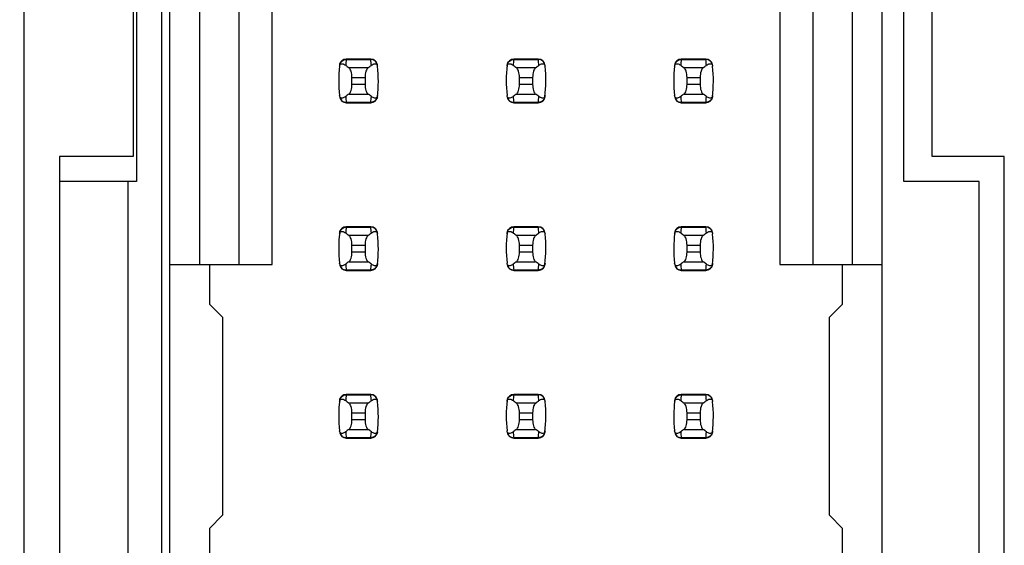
# Model space of a CAD drawing. Header units: inches. Extents: x 0 to 34, y 0 to 22.
# Tile 8 of 43: x 6.366 to 7.541, y 8.936 to 9.563. Entities that reach past the tile are written whole.
import ezdxf

# ---------------------------------------------------------------- set-up
doc = ezdxf.new("R2010")
doc.units = ezdxf.units.IN
doc.header["$LTSCALE"] = 1.87
doc.header["$MEASUREMENT"] = 0
doc.layers.get('0').update_dxf_attribs({"linetype": 'CONTINUOUS'})
doc.layers.add('DIMENSIONS', color=7, linetype='CONTINUOUS')
doc.styles.get("Standard").update_dxf_attribs({"font": 'txt', "width": 0.8})
doc.dimstyles.new('DIMSTYLE_2', dxfattribs={"dimtxt": 0.125, "dimasz": 0.18, "dimexe": 0.125, "dimexo": 0.0625, "dimgap": 0.03125, "dimtad": 0, "dimtih": 1, "dimtoh": 1, "dimlfac": 0.5, "dimzin": 4, "dimdsep": 46, "dimtxsty": 'STANDARD', "dimblk": '_FILLED', "dimblk1": '_FILLED', "dimblk2": '_FILLED', "dimcen": 0.09, "dimadec": 0, "dimazin": 0, "dimtp": 0.001, "dimtm": 0.001, "dimtfac": 1, "dimtofl": 0, "dimtmove": 0, "dimatfit": 3, "dimldrblk": '_FILLED', "dimfxl": 1, "dimtolj": 1, "dimtzin": 4, "dimarcsym": 0})

# ---------------------------------------------------------------- blocks, each defined once
blk = doc.blocks.new('*D11')
at = {"layer": 'DIMENSIONS', "color": 2, "linetype": 'CONTINUOUS'}
blk.add_line((6.4427, 14.4658), (5.6637, 14.4658), dxfattribs=at)
at = {"layer": 'DIMENSIONS', "color": 2, "linetype": 'CONTINUOUS', "insert": (5.6012, 14.5283), "char_height": 0.125, "width": 1.225, "attachment_point": 3, "line_spacing_factor": 0.9}
blk.add_mtext('4.15{\\Ftxt.shx;\\W1.000000;\\H0.125000; }[105.4]', dxfattribs=at)
blk = doc.blocks.new('_FILLED')
at = {"color": 0, "linetype": 'BYBLOCK'}
blk.add_solid([(0, 0), (-1, 0.1736), (-1, -0.1736)], dxfattribs=at)

msp = doc.modelspace()

# ---------------------------------------------------------------- linework, layer by layer
at = {"color": 7, "linetype": 'CONTINUOUS'}
for p, q in [((6.3712, 5.9858), (6.3712, 15.9938)), ((6.5352, 14.4658), (6.5352, 7.5118)), ((6.545, 7.5449), (6.545, 14.4347)), ((7.3954, 7.5449), (7.3954, 14.4347)), ((6.5805, 10.1087), (6.5805, 9.2709)), ((6.6277, 9.2709), (6.6277, 10.1087)), ((6.6671, 9.2709), (6.6671, 10.1087)), ((7.2734, 10.1087), (7.2734, 9.2709)), ((7.3128, 10.1087), (7.3128, 9.2709)), ((7.36, 9.2709), (7.36, 10.1087)), ((6.5052, 10.0098), (6.5052, 9.3698)), ((7.4212, 9.3698), (7.4212, 10.0098)), ((6.5012, 9.9798), (6.5012, 9.3998)), ((7.4552, 9.3998), (7.4552, 9.9798)), ((6.7849, 9.5158), (6.7556, 9.5158)), ((6.7556, 9.5158), (6.7556, 9.5154)), ((6.7556, 9.5154), (6.7849, 9.5154)), ((6.7849, 9.5154), (6.7849, 9.5158)), ((6.9849, 9.5158), (6.9556, 9.5158)), ((6.9556, 9.5158), (6.9556, 9.5154)), ((6.9556, 9.5154), (6.9849, 9.5154)), ((6.9849, 9.5154), (6.9849, 9.5158)), ((7.1849, 9.5158), (7.1556, 9.5158)), ((7.1556, 9.5158), (7.1556, 9.5154)), ((7.1556, 9.5154), (7.1849, 9.5154)), ((7.1849, 9.5154), (7.1849, 9.5158)), ((6.7816, 9.5055), (6.7589, 9.5055)), ((6.9816, 9.5055), (6.9589, 9.5055)), ((7.1816, 9.5055), (7.1589, 9.5055)), ((6.7624, 9.494), (6.7781, 9.494)), ((6.7624, 9.4855), (6.7624, 9.494)), ((6.7781, 9.494), (6.7781, 9.4855)), ((6.9624, 9.494), (6.9781, 9.494)), ((6.9624, 9.4855), (6.9624, 9.494)), ((6.9781, 9.494), (6.9781, 9.4855)), ((7.1624, 9.494), (7.1781, 9.494)), ((7.1624, 9.4855), (7.1624, 9.494)), ((7.1781, 9.494), (7.1781, 9.4855)), ((6.7781, 9.4855), (6.7624, 9.4855)), ((6.9781, 9.4855), (6.9624, 9.4855)), ((7.1781, 9.4855), (7.1624, 9.4855)), ((6.7849, 9.4642), (6.7556, 9.4642)), ((6.7556, 9.4642), (6.7556, 9.4638)), ((6.7556, 9.4638), (6.7849, 9.4638)), ((6.7589, 9.4741), (6.7816, 9.4741)), ((6.7849, 9.4638), (6.7849, 9.4642)), ((6.9849, 9.4642), (6.9556, 9.4642)), ((6.9556, 9.4642), (6.9556, 9.4638)), ((6.9556, 9.4638), (6.9849, 9.4638)), ((6.9589, 9.4741), (6.9816, 9.4741)), ((6.9849, 9.4638), (6.9849, 9.4642)), ((7.1849, 9.4642), (7.1556, 9.4642)), ((7.1556, 9.4642), (7.1556, 9.4638)), ((7.1556, 9.4638), (7.1849, 9.4638)), ((7.1589, 9.4741), (7.1816, 9.4741)), ((7.1849, 9.4638), (7.1849, 9.4642)), ((6.5012, 9.3998), (6.4132, 9.3998)), ((6.4132, 9.3998), (6.4132, 8.7798)), ((7.5412, 9.3998), (7.4552, 9.3998)), ((7.5412, 8.7798), (7.5412, 9.3998)), ((6.5052, 9.3698), (6.4132, 9.3698)), ((6.4952, 8.8098), (6.4952, 9.3698)), ((7.5112, 9.3698), (7.4212, 9.3698)), ((7.5112, 8.8098), (7.5112, 9.3698)), ((6.7849, 9.3158), (6.7556, 9.3158)), ((6.7556, 9.3158), (6.7556, 9.3154)), ((6.7556, 9.3154), (6.7849, 9.3154)), ((6.7849, 9.3154), (6.7849, 9.3158)), ((6.9849, 9.3158), (6.9556, 9.3158)), ((6.9556, 9.3158), (6.9556, 9.3154)), ((6.9556, 9.3154), (6.9849, 9.3154)), ((6.9849, 9.3154), (6.9849, 9.3158)), ((7.1849, 9.3158), (7.1556, 9.3158)), ((7.1556, 9.3158), (7.1556, 9.3154)), ((7.1556, 9.3154), (7.1849, 9.3154)), ((7.1849, 9.3154), (7.1849, 9.3158)), ((6.7816, 9.3055), (6.7589, 9.3055)), ((6.9816, 9.3055), (6.9589, 9.3055)), ((7.1816, 9.3055), (7.1589, 9.3055)), ((6.7624, 9.294), (6.7781, 9.294)), ((6.7624, 9.2855), (6.7624, 9.294)), ((6.7781, 9.294), (6.7781, 9.2855)), ((6.9624, 9.294), (6.9781, 9.294)), ((6.9624, 9.2855), (6.9624, 9.294)), ((6.9781, 9.294), (6.9781, 9.2855)), ((7.1624, 9.294), (7.1781, 9.294)), ((7.1624, 9.2855), (7.1624, 9.294)), ((7.1781, 9.294), (7.1781, 9.2855)), ((6.7781, 9.2855), (6.7624, 9.2855)), ((6.9781, 9.2855), (6.9624, 9.2855)), ((7.1781, 9.2855), (7.1624, 9.2855)), ((6.545, 9.2709), (6.6671, 9.2709)), ((6.5923, 9.2709), (6.5923, 9.2236)), ((6.7849, 9.2642), (6.7556, 9.2642)), ((6.7556, 9.2642), (6.7556, 9.2638)), ((6.7556, 9.2638), (6.7849, 9.2638)), ((6.7589, 9.2741), (6.7816, 9.2741)), ((6.7849, 9.2638), (6.7849, 9.2642)), ((6.9849, 9.2642), (6.9556, 9.2642)), ((6.9556, 9.2642), (6.9556, 9.2638)), ((6.9556, 9.2638), (6.9849, 9.2638)), ((6.9589, 9.2741), (6.9816, 9.2741)), ((6.9849, 9.2638), (6.9849, 9.2642)), ((7.1849, 9.2642), (7.1556, 9.2642)), ((7.1556, 9.2642), (7.1556, 9.2638)), ((7.1556, 9.2638), (7.1849, 9.2638)), ((7.1589, 9.2741), (7.1816, 9.2741)), ((7.1849, 9.2638), (7.1849, 9.2642)), ((7.2734, 9.2709), (7.3954, 9.2709)), ((7.3482, 9.2236), (7.3482, 9.2709)), ((6.608, 9.2079), (6.5923, 9.2236)), ((7.3482, 9.2236), (7.3324, 9.2079)), ((6.608, 9.2079), (6.608, 8.9717)), ((7.3324, 8.9717), (7.3324, 9.2079)), ((6.7849, 9.1158), (6.7556, 9.1158)), ((6.7556, 9.1158), (6.7556, 9.1154)), ((6.7556, 9.1154), (6.7849, 9.1154)), ((6.7849, 9.1154), (6.7849, 9.1158)), ((6.9849, 9.1158), (6.9556, 9.1158)), ((6.9556, 9.1158), (6.9556, 9.1154)), ((6.9556, 9.1154), (6.9849, 9.1154)), ((6.9849, 9.1154), (6.9849, 9.1158)), ((7.1849, 9.1158), (7.1556, 9.1158)), ((7.1556, 9.1158), (7.1556, 9.1154)), ((7.1556, 9.1154), (7.1849, 9.1154)), ((7.1849, 9.1154), (7.1849, 9.1158)), ((6.7816, 9.1055), (6.7589, 9.1055)), ((6.9816, 9.1055), (6.9589, 9.1055)), ((7.1816, 9.1055), (7.1589, 9.1055)), ((6.7624, 9.094), (6.7781, 9.094)), ((6.7624, 9.0855), (6.7624, 9.094)), ((6.7781, 9.094), (6.7781, 9.0855)), ((6.9624, 9.094), (6.9781, 9.094)), ((6.9624, 9.0855), (6.9624, 9.094)), ((6.9781, 9.094), (6.9781, 9.0855)), ((7.1624, 9.094), (7.1781, 9.094)), ((7.1624, 9.0855), (7.1624, 9.094)), ((7.1781, 9.094), (7.1781, 9.0855)), ((6.7781, 9.0855), (6.7624, 9.0855)), ((6.9781, 9.0855), (6.9624, 9.0855)), ((7.1781, 9.0855), (7.1624, 9.0855)), ((6.7849, 9.0642), (6.7556, 9.0642)), ((6.7556, 9.0642), (6.7556, 9.0638)), ((6.7556, 9.0638), (6.7849, 9.0638)), ((6.7589, 9.0741), (6.7816, 9.0741)), ((6.7849, 9.0638), (6.7849, 9.0642)), ((6.9849, 9.0642), (6.9556, 9.0642)), ((6.9556, 9.0642), (6.9556, 9.0638)), ((6.9556, 9.0638), (6.9849, 9.0638)), ((6.9589, 9.0741), (6.9816, 9.0741)), ((6.9849, 9.0638), (6.9849, 9.0642)), ((7.1849, 9.0642), (7.1556, 9.0642)), ((7.1556, 9.0642), (7.1556, 9.0638)), ((7.1556, 9.0638), (7.1849, 9.0638)), ((7.1589, 9.0741), (7.1816, 9.0741)), ((7.1849, 9.0638), (7.1849, 9.0642)), ((6.5923, 8.9559), (6.608, 8.9717)), ((7.3324, 8.9717), (7.3482, 8.9559)), ((6.5923, 8.9559), (6.5923, 8.9087)), ((7.3482, 8.9087), (7.3482, 8.9559))]:
    msp.add_line(p, q, dxfattribs=at)
for centre, radius, start, end in [((6.7556, 9.5079), 0.00787, 90, 173.0471), ((6.9041, 9.4974), 0.1496, 173.0991, 175.7944), ((6.7849, 9.5079), 0.00787, 6.9529, 90), ((6.6364, 9.4974), 0.1496, 4.2056, 6.9009), ((6.9556, 9.5079), 0.00787, 90, 173.0471), ((7.1041, 9.4974), 0.1496, 173.0991, 175.7944), ((6.9849, 9.5079), 0.00787, 6.9529, 90), ((6.8364, 9.4974), 0.1496, 4.2056, 6.9009), ((7.1556, 9.5079), 0.00787, 90, 173.0471), ((7.3041, 9.4974), 0.1496, 173.0991, 175.7944), ((7.1849, 9.5079), 0.00787, 6.9529, 90), ((7.0364, 9.4974), 0.1496, 4.2056, 6.9009), ((6.9041, 9.4898), 0.1575, 173.6288, 186.3712), ((6.6364, 9.4898), 0.1575, 353.0989, 6.3712), ((7.1041, 9.4898), 0.1575, 173.0989, 186.3712), ((6.8364, 9.4898), 0.1575, 353.0989, 6.3712), ((7.3041, 9.4898), 0.1575, 173.6288, 186.3712), ((7.0364, 9.4898), 0.1575, 353.0989, 6.3712), ((6.7556, 9.4717), 0.00787, 186.9529, 270), ((6.9041, 9.4822), 0.1496, 184.2056, 186.9009), ((6.6364, 9.4822), 0.1496, 353.0991, 355.7944), ((6.7849, 9.4717), 0.00787, 270, 353.0471), ((6.9556, 9.4717), 0.00787, 186.9529, 270), ((7.1041, 9.4822), 0.1496, 184.2056, 186.9009), ((6.8364, 9.4822), 0.1496, 353.0991, 355.7944), ((6.9849, 9.4717), 0.00787, 270, 353.0471), ((7.1556, 9.4717), 0.00787, 186.9529, 270), ((7.3041, 9.4822), 0.1496, 184.2056, 186.9009), ((7.0364, 9.4822), 0.1496, 353.0991, 355.7944), ((7.1849, 9.4717), 0.00787, 270, 353.0471), ((6.7556, 9.3079), 0.00787, 90, 173.0471), ((6.9041, 9.2974), 0.1496, 173.0991, 175.7944), ((6.7849, 9.3079), 0.00787, 6.9529, 90), ((6.6364, 9.2974), 0.1496, 4.2056, 6.9009), ((6.9556, 9.3079), 0.00787, 90, 173.0471), ((7.1041, 9.2974), 0.1496, 173.0991, 175.7944), ((6.9849, 9.3079), 0.00787, 6.9529, 90), ((6.8364, 9.2974), 0.1496, 4.2056, 6.9009), ((7.1556, 9.3079), 0.00787, 90, 173.0471), ((7.3041, 9.2974), 0.1496, 173.0991, 175.7944), ((7.1849, 9.3079), 0.00787, 6.9529, 90), ((7.0364, 9.2974), 0.1496, 4.2056, 6.9009), ((6.9041, 9.2898), 0.1575, 173.0989, 186.3712), ((6.6364, 9.2898), 0.1575, 353.0989, 6.3712), ((7.1041, 9.2898), 0.1575, 173.0989, 186.3712), ((6.8364, 9.2898), 0.1575, 353.0989, 6.3712), ((7.3041, 9.2898), 0.1575, 173.0989, 186.3712), ((7.0364, 9.2898), 0.1575, 353.0989, 6.3712), ((6.7556, 9.2717), 0.00787, 186.9529, 270), ((6.9041, 9.2822), 0.1496, 184.2056, 186.9009), ((6.6364, 9.2822), 0.1496, 353.0991, 355.7944), ((6.7849, 9.2717), 0.00787, 270, 353.0471), ((6.9556, 9.2717), 0.00787, 186.9529, 270), ((7.1041, 9.2822), 0.1496, 184.2056, 186.9009), ((6.8364, 9.2822), 0.1496, 353.0991, 355.7944), ((6.9849, 9.2717), 0.00787, 270, 353.0471), ((7.1556, 9.2717), 0.00787, 186.9529, 270), ((7.3041, 9.2822), 0.1496, 184.2056, 186.9009), ((7.0364, 9.2822), 0.1496, 353.0991, 355.7944), ((7.1849, 9.2717), 0.00787, 270, 353.0471), ((6.7556, 9.1079), 0.00787, 90, 173.0471), ((6.9041, 9.0974), 0.1496, 173.0991, 175.7944), ((6.7849, 9.1079), 0.00787, 6.9529, 90), ((6.6364, 9.0974), 0.1496, 4.2056, 6.9009), ((6.9556, 9.1079), 0.00787, 90, 173.0471), ((7.1041, 9.0974), 0.1496, 173.0991, 175.7944), ((6.9849, 9.1079), 0.00787, 6.9529, 90), ((6.8364, 9.0974), 0.1496, 4.2056, 6.9009), ((7.1556, 9.1079), 0.00787, 90, 173.0471), ((7.3041, 9.0974), 0.1496, 173.0991, 175.7944), ((7.1849, 9.1079), 0.00787, 6.9529, 90), ((7.0364, 9.0974), 0.1496, 4.2056, 6.9009), ((6.9041, 9.0898), 0.1575, 173.0989, 186.3712), ((6.6364, 9.0898), 0.1575, 353.0989, 6.3712), ((7.1041, 9.0898), 0.1575, 173.0989, 186.3712), ((6.8364, 9.0898), 0.1575, 353.0989, 6.3712), ((7.3041, 9.0898), 0.1575, 173.0989, 186.3712), ((7.0364, 9.0898), 0.1575, 353.0989, 6.3712), ((6.7556, 9.0717), 0.00787, 186.9529, 270), ((6.9041, 9.0822), 0.1496, 184.2056, 186.9009), ((6.6364, 9.0822), 0.1496, 353.0991, 355.7944), ((6.7849, 9.0717), 0.00787, 270, 353.0471), ((6.9556, 9.0717), 0.00787, 186.9529, 270), ((7.1041, 9.0822), 0.1496, 184.2056, 186.9009), ((6.8364, 9.0822), 0.1496, 353.0991, 355.7944), ((6.9849, 9.0717), 0.00787, 270, 353.0471), ((7.1556, 9.0717), 0.00787, 186.9529, 270), ((7.3041, 9.0822), 0.1496, 184.2056, 186.9009), ((7.0364, 9.0822), 0.1496, 353.0991, 355.7944), ((7.1849, 9.0717), 0.00787, 270, 353.0471)]:
    msp.add_arc(centre, radius, start, end, dxfattribs=at)
for centre, start_param, end_param in [((7.1264, 9.5433), -2.804032, -2.774684), ((6.4141, 9.5433), -0.366909, -0.33756), ((7.3264, 9.5433), -2.804032, -2.774684), ((6.6141, 9.5433), -0.366909, -0.33756), ((7.5264, 9.5433), -2.804032, -2.774684), ((6.8141, 9.5433), -0.366909, -0.33756), ((7.1264, 9.4363), 2.774684, 2.804032), ((6.4141, 9.4363), 0.33756, 0.366909), ((7.3264, 9.4363), 2.774684, 2.804032), ((6.6141, 9.4363), 0.33756, 0.366909), ((7.5264, 9.4363), 2.774684, 2.804032), ((6.8141, 9.4363), 0.33756, 0.366909), ((7.1264, 9.3433), -2.804032, -2.774684), ((6.4141, 9.3433), -0.366909, -0.33756), ((7.3264, 9.3433), -2.804032, -2.774684), ((6.6141, 9.3433), -0.366909, -0.33756), ((7.5264, 9.3433), -2.804032, -2.774684), ((6.8141, 9.3433), -0.366909, -0.33756), ((7.1264, 9.2363), 2.774684, 2.804032), ((6.4141, 9.2363), 0.33756, 0.366909), ((7.3264, 9.2363), 2.774684, 2.804032), ((6.6141, 9.2363), 0.33756, 0.366909), ((7.5264, 9.2363), 2.774684, 2.804032), ((6.8141, 9.2363), 0.33756, 0.366909), ((7.1264, 9.1433), -2.804032, -2.774684), ((6.4141, 9.1433), -0.366909, -0.33756), ((7.3264, 9.1433), -2.804032, -2.774684), ((6.6141, 9.1433), -0.366909, -0.33756), ((7.5264, 9.1433), -2.804032, -2.774684), ((6.8141, 9.1433), -0.366909, -0.33756), ((7.1264, 9.0363), 2.774684, 2.804032), ((6.4141, 9.0363), 0.33756, 0.366909), ((7.3264, 9.0363), 2.774684, 2.804032), ((6.6141, 9.0363), 0.33756, 0.366909), ((7.5264, 9.0363), 2.774684, 2.804032), ((6.8141, 9.0363), 0.33756, 0.366909)]:
    msp.add_ellipse(centre, major_axis=(0.3937, 0), ratio=0.267949, start_param=start_param, end_param=end_param, dxfattribs=at)
for points, knots in [([(6.7476, 9.5073), (6.7477, 9.508), (6.7479, 9.5091), (6.7493, 9.5103), (6.7511, 9.5104), (6.753, 9.5096), (6.7543, 9.5088), (6.7549, 9.5084)], [0, 0, 0, 0, 0.221573, 0.342081, 0.537638, 0.75178, 1, 1, 1, 1]), ([(6.7478, 9.5087), (6.748, 9.5105), (6.7499, 9.5141), (6.7537, 9.5154), (6.7556, 9.5154)], [0, 0, 0, 0, 0.49418, 1, 1, 1, 1]), ([(6.7927, 9.5087), (6.7925, 9.5105), (6.7906, 9.5141), (6.7868, 9.5154), (6.7849, 9.5154)], [0, 0, 0, 0, 0.49418, 1, 1, 1, 1]), ([(6.7856, 9.5084), (6.7862, 9.5088), (6.7875, 9.5096), (6.7894, 9.5104), (6.7912, 9.5103), (6.7926, 9.5091), (6.7928, 9.508), (6.7929, 9.5073)], [0, 0, 0, 0, 0.248219, 0.462352, 0.657907, 0.778419, 1, 1, 1, 1]), ([(6.9476, 9.5073), (6.9477, 9.508), (6.9479, 9.5091), (6.9493, 9.5103), (6.9511, 9.5104), (6.953, 9.5096), (6.9543, 9.5088), (6.9549, 9.5084)], [0, 0, 0, 0, 0.221573, 0.342081, 0.537638, 0.75178, 1, 1, 1, 1]), ([(6.9478, 9.5087), (6.948, 9.5105), (6.9499, 9.5141), (6.9537, 9.5154), (6.9556, 9.5154)], [0, 0, 0, 0, 0.49418, 1, 1, 1, 1]), ([(6.9927, 9.5087), (6.9925, 9.5105), (6.9906, 9.5141), (6.9868, 9.5154), (6.9849, 9.5154)], [0, 0, 0, 0, 0.49418, 1, 1, 1, 1]), ([(6.9856, 9.5084), (6.9862, 9.5088), (6.9875, 9.5096), (6.9894, 9.5104), (6.9912, 9.5103), (6.9926, 9.5091), (6.9928, 9.508), (6.9929, 9.5073)], [0, 0, 0, 0, 0.248219, 0.462352, 0.657907, 0.778419, 1, 1, 1, 1]), ([(7.1476, 9.5073), (7.1477, 9.508), (7.1479, 9.5091), (7.1493, 9.5103), (7.1511, 9.5104), (7.153, 9.5096), (7.1543, 9.5088), (7.1549, 9.5084)], [0, 0, 0, 0, 0.221573, 0.342081, 0.537638, 0.75178, 1, 1, 1, 1]), ([(7.1478, 9.5087), (7.148, 9.5105), (7.1499, 9.5141), (7.1537, 9.5154), (7.1556, 9.5154)], [0, 0, 0, 0, 0.49418, 1, 1, 1, 1]), ([(7.1927, 9.5087), (7.1925, 9.5105), (7.1906, 9.5141), (7.1868, 9.5154), (7.1849, 9.5154)], [0, 0, 0, 0, 0.49418, 1, 1, 1, 1]), ([(7.1856, 9.5084), (7.1862, 9.5088), (7.1875, 9.5096), (7.1894, 9.5104), (7.1912, 9.5103), (7.1926, 9.5091), (7.1928, 9.508), (7.1929, 9.5073)], [0, 0, 0, 0, 0.248219, 0.462352, 0.657907, 0.778419, 1, 1, 1, 1]), ([(6.7624, 9.494), (6.7624, 9.4965), (6.762, 9.5), (6.7604, 9.5037), (6.7594, 9.5051), (6.7589, 9.5055)], [0, 0, 0, 0, 0.604658, 0.834309, 1, 1, 1, 1]), ([(6.7816, 9.5055), (6.781, 9.5051), (6.78, 9.5037), (6.7785, 9.5), (6.7781, 9.4965), (6.7781, 9.494)], [0, 0, 0, 0, 0.165672, 0.395352, 1, 1, 1, 1]), ([(6.9624, 9.494), (6.9624, 9.4965), (6.962, 9.5), (6.9604, 9.5037), (6.9594, 9.5051), (6.9589, 9.5055)], [0, 0, 0, 0, 0.604658, 0.834309, 1, 1, 1, 1]), ([(6.9816, 9.5055), (6.981, 9.5051), (6.98, 9.5037), (6.9785, 9.5), (6.9781, 9.4965), (6.9781, 9.494)], [0, 0, 0, 0, 0.165672, 0.395352, 1, 1, 1, 1]), ([(7.1624, 9.494), (7.1624, 9.4965), (7.162, 9.5), (7.1604, 9.5037), (7.1594, 9.5051), (7.1589, 9.5055)], [0, 0, 0, 0, 0.604658, 0.834309, 1, 1, 1, 1]), ([(7.1816, 9.5055), (7.181, 9.5051), (7.18, 9.5037), (7.1785, 9.5), (7.1781, 9.4965), (7.1781, 9.494)], [0, 0, 0, 0, 0.165672, 0.395352, 1, 1, 1, 1]), ([(6.7589, 9.4741), (6.7594, 9.4745), (6.7604, 9.4758), (6.762, 9.4796), (6.7624, 9.4831), (6.7624, 9.4855)], [0, 0, 0, 0, 0.165672, 0.395352, 1, 1, 1, 1]), ([(6.7781, 9.4855), (6.7781, 9.4831), (6.7785, 9.4796), (6.78, 9.4758), (6.781, 9.4745), (6.7816, 9.4741)], [0, 0, 0, 0, 0.604658, 0.834309, 1, 1, 1, 1]), ([(6.9589, 9.4741), (6.9594, 9.4745), (6.9604, 9.4758), (6.962, 9.4796), (6.9624, 9.4831), (6.9624, 9.4855)], [0, 0, 0, 0, 0.165672, 0.395352, 1, 1, 1, 1]), ([(6.9781, 9.4855), (6.9781, 9.4831), (6.9785, 9.4796), (6.98, 9.4758), (6.981, 9.4745), (6.9816, 9.4741)], [0, 0, 0, 0, 0.604658, 0.834309, 1, 1, 1, 1]), ([(7.1589, 9.4741), (7.1594, 9.4745), (7.1604, 9.4758), (7.162, 9.4796), (7.1624, 9.4831), (7.1624, 9.4855)], [0, 0, 0, 0, 0.165672, 0.395352, 1, 1, 1, 1]), ([(7.1781, 9.4855), (7.1781, 9.4831), (7.1785, 9.4796), (7.18, 9.4758), (7.181, 9.4745), (7.1816, 9.4741)], [0, 0, 0, 0, 0.604658, 0.834309, 1, 1, 1, 1]), ([(6.7549, 9.4712), (6.7543, 9.4707), (6.753, 9.4699), (6.7511, 9.4692), (6.7493, 9.4693), (6.7479, 9.4705), (6.7477, 9.4716), (6.7476, 9.4723)], [0, 0, 0, 0, 0.248219, 0.462352, 0.657906, 0.77842, 1, 1, 1, 1]), ([(6.7478, 9.4709), (6.748, 9.4691), (6.7499, 9.4655), (6.7537, 9.4642), (6.7556, 9.4642)], [0, 0, 0, 0, 0.49418, 1, 1, 1, 1]), ([(6.7927, 9.4709), (6.7925, 9.4691), (6.7906, 9.4655), (6.7868, 9.4642), (6.7849, 9.4642)], [0, 0, 0, 0, 0.49418, 1, 1, 1, 1]), ([(6.7929, 9.4723), (6.7928, 9.4716), (6.7926, 9.4705), (6.7912, 9.4693), (6.7894, 9.4692), (6.7875, 9.4699), (6.7862, 9.4707), (6.7856, 9.4712)], [0, 0, 0, 0, 0.221528, 0.34208, 0.53764, 0.751766, 1, 1, 1, 1]), ([(6.9549, 9.4712), (6.9543, 9.4707), (6.953, 9.4699), (6.9511, 9.4692), (6.9493, 9.4693), (6.9479, 9.4705), (6.9477, 9.4716), (6.9476, 9.4723)], [0, 0, 0, 0, 0.248219, 0.462352, 0.657906, 0.77842, 1, 1, 1, 1]), ([(6.9478, 9.4709), (6.948, 9.4691), (6.9499, 9.4655), (6.9537, 9.4642), (6.9556, 9.4642)], [0, 0, 0, 0, 0.49418, 1, 1, 1, 1]), ([(6.9927, 9.4709), (6.9925, 9.4691), (6.9906, 9.4655), (6.9868, 9.4642), (6.9849, 9.4642)], [0, 0, 0, 0, 0.49418, 1, 1, 1, 1]), ([(6.9929, 9.4723), (6.9928, 9.4716), (6.9926, 9.4705), (6.9912, 9.4693), (6.9894, 9.4692), (6.9875, 9.4699), (6.9862, 9.4707), (6.9856, 9.4712)], [0, 0, 0, 0, 0.221528, 0.34208, 0.53764, 0.751766, 1, 1, 1, 1]), ([(7.1549, 9.4712), (7.1543, 9.4707), (7.153, 9.4699), (7.1511, 9.4692), (7.1493, 9.4693), (7.1479, 9.4705), (7.1477, 9.4716), (7.1476, 9.4723)], [0, 0, 0, 0, 0.248219, 0.462352, 0.657906, 0.77842, 1, 1, 1, 1]), ([(7.1478, 9.4709), (7.148, 9.4691), (7.1499, 9.4655), (7.1537, 9.4642), (7.1556, 9.4642)], [0, 0, 0, 0, 0.49418, 1, 1, 1, 1]), ([(7.1927, 9.4709), (7.1925, 9.4691), (7.1906, 9.4655), (7.1868, 9.4642), (7.1849, 9.4642)], [0, 0, 0, 0, 0.49418, 1, 1, 1, 1]), ([(7.1929, 9.4723), (7.1928, 9.4716), (7.1926, 9.4705), (7.1912, 9.4693), (7.1894, 9.4692), (7.1875, 9.4699), (7.1862, 9.4707), (7.1856, 9.4712)], [0, 0, 0, 0, 0.221528, 0.34208, 0.53764, 0.751766, 1, 1, 1, 1]), ([(6.7476, 9.3073), (6.7477, 9.308), (6.7479, 9.3091), (6.7493, 9.3103), (6.7511, 9.3104), (6.753, 9.3096), (6.7543, 9.3088), (6.7549, 9.3084)], [0, 0, 0, 0, 0.221573, 0.342081, 0.537638, 0.75178, 1, 1, 1, 1]), ([(6.7478, 9.3087), (6.748, 9.3105), (6.7499, 9.3141), (6.7537, 9.3154), (6.7556, 9.3154)], [0, 0, 0, 0, 0.49418, 1, 1, 1, 1]), ([(6.7927, 9.3087), (6.7925, 9.3105), (6.7906, 9.3141), (6.7868, 9.3154), (6.7849, 9.3154)], [0, 0, 0, 0, 0.49418, 1, 1, 1, 1]), ([(6.7856, 9.3084), (6.7862, 9.3088), (6.7875, 9.3096), (6.7894, 9.3104), (6.7912, 9.3103), (6.7926, 9.3091), (6.7928, 9.308), (6.7929, 9.3073)], [0, 0, 0, 0, 0.248219, 0.462352, 0.657907, 0.778419, 1, 1, 1, 1]), ([(6.9476, 9.3073), (6.9477, 9.308), (6.9479, 9.3091), (6.9493, 9.3103), (6.9511, 9.3104), (6.953, 9.3096), (6.9543, 9.3088), (6.9549, 9.3084)], [0, 0, 0, 0, 0.221573, 0.342081, 0.537638, 0.75178, 1, 1, 1, 1]), ([(6.9478, 9.3087), (6.948, 9.3105), (6.9499, 9.3141), (6.9537, 9.3154), (6.9556, 9.3154)], [0, 0, 0, 0, 0.49418, 1, 1, 1, 1]), ([(6.9927, 9.3087), (6.9925, 9.3105), (6.9906, 9.3141), (6.9868, 9.3154), (6.9849, 9.3154)], [0, 0, 0, 0, 0.49418, 1, 1, 1, 1]), ([(6.9856, 9.3084), (6.9862, 9.3088), (6.9875, 9.3096), (6.9894, 9.3104), (6.9912, 9.3103), (6.9926, 9.3091), (6.9928, 9.308), (6.9929, 9.3073)], [0, 0, 0, 0, 0.248219, 0.462352, 0.657907, 0.778419, 1, 1, 1, 1]), ([(7.1476, 9.3073), (7.1477, 9.308), (7.1479, 9.3091), (7.1493, 9.3103), (7.1511, 9.3104), (7.153, 9.3096), (7.1543, 9.3088), (7.1549, 9.3084)], [0, 0, 0, 0, 0.221573, 0.342081, 0.537638, 0.75178, 1, 1, 1, 1]), ([(7.1478, 9.3087), (7.148, 9.3105), (7.1499, 9.3141), (7.1537, 9.3154), (7.1556, 9.3154)], [0, 0, 0, 0, 0.49418, 1, 1, 1, 1]), ([(7.1927, 9.3087), (7.1925, 9.3105), (7.1906, 9.3141), (7.1868, 9.3154), (7.1849, 9.3154)], [0, 0, 0, 0, 0.49418, 1, 1, 1, 1]), ([(7.1856, 9.3084), (7.1862, 9.3088), (7.1875, 9.3096), (7.1894, 9.3104), (7.1912, 9.3103), (7.1926, 9.3091), (7.1928, 9.308), (7.1929, 9.3073)], [0, 0, 0, 0, 0.248219, 0.462352, 0.657907, 0.778419, 1, 1, 1, 1]), ([(6.7624, 9.294), (6.7624, 9.2965), (6.762, 9.3), (6.7604, 9.3037), (6.7594, 9.3051), (6.7589, 9.3055)], [0, 0, 0, 0, 0.604658, 0.834309, 1, 1, 1, 1]), ([(6.7816, 9.3055), (6.781, 9.3051), (6.78, 9.3037), (6.7785, 9.3), (6.7781, 9.2965), (6.7781, 9.294)], [0, 0, 0, 0, 0.165672, 0.395352, 1, 1, 1, 1]), ([(6.9624, 9.294), (6.9624, 9.2965), (6.962, 9.3), (6.9604, 9.3037), (6.9594, 9.3051), (6.9589, 9.3055)], [0, 0, 0, 0, 0.604658, 0.834309, 1, 1, 1, 1]), ([(6.9816, 9.3055), (6.981, 9.3051), (6.98, 9.3037), (6.9785, 9.3), (6.9781, 9.2965), (6.9781, 9.294)], [0, 0, 0, 0, 0.165672, 0.395352, 1, 1, 1, 1]), ([(7.1624, 9.294), (7.1624, 9.2965), (7.162, 9.3), (7.1604, 9.3037), (7.1594, 9.3051), (7.1589, 9.3055)], [0, 0, 0, 0, 0.604658, 0.834309, 1, 1, 1, 1]), ([(7.1816, 9.3055), (7.181, 9.3051), (7.18, 9.3037), (7.1785, 9.3), (7.1781, 9.2965), (7.1781, 9.294)], [0, 0, 0, 0, 0.165672, 0.395352, 1, 1, 1, 1]), ([(6.7589, 9.2741), (6.7594, 9.2745), (6.7604, 9.2758), (6.762, 9.2796), (6.7624, 9.2831), (6.7624, 9.2855)], [0, 0, 0, 0, 0.165672, 0.395352, 1, 1, 1, 1]), ([(6.7781, 9.2855), (6.7781, 9.2831), (6.7785, 9.2796), (6.78, 9.2758), (6.781, 9.2745), (6.7816, 9.2741)], [0, 0, 0, 0, 0.604658, 0.834309, 1, 1, 1, 1]), ([(6.9589, 9.2741), (6.9594, 9.2745), (6.9604, 9.2758), (6.962, 9.2796), (6.9624, 9.2831), (6.9624, 9.2855)], [0, 0, 0, 0, 0.165672, 0.395352, 1, 1, 1, 1]), ([(6.9781, 9.2855), (6.9781, 9.2831), (6.9785, 9.2796), (6.98, 9.2758), (6.981, 9.2745), (6.9816, 9.2741)], [0, 0, 0, 0, 0.604658, 0.834309, 1, 1, 1, 1]), ([(7.1589, 9.2741), (7.1594, 9.2745), (7.1604, 9.2758), (7.162, 9.2796), (7.1624, 9.2831), (7.1624, 9.2855)], [0, 0, 0, 0, 0.165672, 0.395352, 1, 1, 1, 1]), ([(7.1781, 9.2855), (7.1781, 9.2831), (7.1785, 9.2796), (7.18, 9.2758), (7.181, 9.2745), (7.1816, 9.2741)], [0, 0, 0, 0, 0.604658, 0.834309, 1, 1, 1, 1]), ([(6.7549, 9.2712), (6.7543, 9.2707), (6.753, 9.2699), (6.7511, 9.2692), (6.7493, 9.2693), (6.7479, 9.2705), (6.7477, 9.2716), (6.7476, 9.2723)], [0, 0, 0, 0, 0.248219, 0.462352, 0.657906, 0.77842, 1, 1, 1, 1]), ([(6.7478, 9.2709), (6.748, 9.2691), (6.7499, 9.2655), (6.7537, 9.2642), (6.7556, 9.2642)], [0, 0, 0, 0, 0.49418, 1, 1, 1, 1]), ([(6.7927, 9.2709), (6.7925, 9.2691), (6.7906, 9.2655), (6.7868, 9.2642), (6.7849, 9.2642)], [0, 0, 0, 0, 0.49418, 1, 1, 1, 1]), ([(6.7929, 9.2723), (6.7928, 9.2716), (6.7926, 9.2705), (6.7912, 9.2693), (6.7894, 9.2692), (6.7875, 9.2699), (6.7862, 9.2707), (6.7856, 9.2712)], [0, 0, 0, 0, 0.221528, 0.34208, 0.53764, 0.751766, 1, 1, 1, 1]), ([(6.9549, 9.2712), (6.9543, 9.2707), (6.953, 9.2699), (6.9511, 9.2692), (6.9493, 9.2693), (6.9479, 9.2705), (6.9477, 9.2716), (6.9476, 9.2723)], [0, 0, 0, 0, 0.248219, 0.462352, 0.657906, 0.77842, 1, 1, 1, 1]), ([(6.9478, 9.2709), (6.948, 9.2691), (6.9499, 9.2655), (6.9537, 9.2642), (6.9556, 9.2642)], [0, 0, 0, 0, 0.49418, 1, 1, 1, 1]), ([(6.9927, 9.2709), (6.9925, 9.2691), (6.9906, 9.2655), (6.9868, 9.2642), (6.9849, 9.2642)], [0, 0, 0, 0, 0.49418, 1, 1, 1, 1]), ([(6.9929, 9.2723), (6.9928, 9.2716), (6.9926, 9.2705), (6.9912, 9.2693), (6.9894, 9.2692), (6.9875, 9.2699), (6.9862, 9.2707), (6.9856, 9.2712)], [0, 0, 0, 0, 0.221528, 0.34208, 0.53764, 0.751766, 1, 1, 1, 1]), ([(7.1549, 9.2712), (7.1543, 9.2707), (7.153, 9.2699), (7.1511, 9.2692), (7.1493, 9.2693), (7.1479, 9.2705), (7.1477, 9.2716), (7.1476, 9.2723)], [0, 0, 0, 0, 0.248219, 0.462352, 0.657906, 0.77842, 1, 1, 1, 1]), ([(7.1478, 9.2709), (7.148, 9.2691), (7.1499, 9.2655), (7.1537, 9.2642), (7.1556, 9.2642)], [0, 0, 0, 0, 0.49418, 1, 1, 1, 1]), ([(7.1927, 9.2709), (7.1925, 9.2691), (7.1906, 9.2655), (7.1868, 9.2642), (7.1849, 9.2642)], [0, 0, 0, 0, 0.49418, 1, 1, 1, 1]), ([(7.1929, 9.2723), (7.1928, 9.2716), (7.1926, 9.2705), (7.1912, 9.2693), (7.1894, 9.2692), (7.1875, 9.2699), (7.1862, 9.2707), (7.1856, 9.2712)], [0, 0, 0, 0, 0.221528, 0.34208, 0.53764, 0.751766, 1, 1, 1, 1]), ([(6.7476, 9.1073), (6.7477, 9.108), (6.7479, 9.1091), (6.7493, 9.1103), (6.7511, 9.1104), (6.753, 9.1096), (6.7543, 9.1088), (6.7549, 9.1084)], [0, 0, 0, 0, 0.221573, 0.342081, 0.537638, 0.75178, 1, 1, 1, 1]), ([(6.7478, 9.1087), (6.748, 9.1105), (6.7499, 9.1141), (6.7537, 9.1154), (6.7556, 9.1154)], [0, 0, 0, 0, 0.49418, 1, 1, 1, 1]), ([(6.7927, 9.1087), (6.7925, 9.1105), (6.7906, 9.1141), (6.7868, 9.1154), (6.7849, 9.1154)], [0, 0, 0, 0, 0.49418, 1, 1, 1, 1]), ([(6.7856, 9.1084), (6.7862, 9.1088), (6.7875, 9.1096), (6.7894, 9.1104), (6.7912, 9.1103), (6.7926, 9.1091), (6.7928, 9.108), (6.7929, 9.1073)], [0, 0, 0, 0, 0.248219, 0.462352, 0.657907, 0.778419, 1, 1, 1, 1]), ([(6.9476, 9.1073), (6.9477, 9.108), (6.9479, 9.1091), (6.9493, 9.1103), (6.9511, 9.1104), (6.953, 9.1096), (6.9543, 9.1088), (6.9549, 9.1084)], [0, 0, 0, 0, 0.221573, 0.342081, 0.537638, 0.75178, 1, 1, 1, 1]), ([(6.9478, 9.1087), (6.948, 9.1105), (6.9499, 9.1141), (6.9537, 9.1154), (6.9556, 9.1154)], [0, 0, 0, 0, 0.49418, 1, 1, 1, 1]), ([(6.9927, 9.1087), (6.9925, 9.1105), (6.9906, 9.1141), (6.9868, 9.1154), (6.9849, 9.1154)], [0, 0, 0, 0, 0.49418, 1, 1, 1, 1]), ([(6.9856, 9.1084), (6.9862, 9.1088), (6.9875, 9.1096), (6.9894, 9.1104), (6.9912, 9.1103), (6.9926, 9.1091), (6.9928, 9.108), (6.9929, 9.1073)], [0, 0, 0, 0, 0.248219, 0.462352, 0.657907, 0.778419, 1, 1, 1, 1]), ([(7.1476, 9.1073), (7.1477, 9.108), (7.1479, 9.1091), (7.1493, 9.1103), (7.1511, 9.1104), (7.153, 9.1096), (7.1543, 9.1088), (7.1549, 9.1084)], [0, 0, 0, 0, 0.221573, 0.342081, 0.537638, 0.75178, 1, 1, 1, 1]), ([(7.1478, 9.1087), (7.148, 9.1105), (7.1499, 9.1141), (7.1537, 9.1154), (7.1556, 9.1154)], [0, 0, 0, 0, 0.49418, 1, 1, 1, 1]), ([(7.1927, 9.1087), (7.1925, 9.1105), (7.1906, 9.1141), (7.1868, 9.1154), (7.1849, 9.1154)], [0, 0, 0, 0, 0.49418, 1, 1, 1, 1]), ([(7.1856, 9.1084), (7.1862, 9.1088), (7.1875, 9.1096), (7.1894, 9.1104), (7.1912, 9.1103), (7.1926, 9.1091), (7.1928, 9.108), (7.1929, 9.1073)], [0, 0, 0, 0, 0.248219, 0.462352, 0.657907, 0.778419, 1, 1, 1, 1]), ([(6.7624, 9.094), (6.7624, 9.0965), (6.762, 9.1), (6.7604, 9.1037), (6.7594, 9.1051), (6.7589, 9.1055)], [0, 0, 0, 0, 0.604658, 0.834309, 1, 1, 1, 1]), ([(6.7816, 9.1055), (6.781, 9.1051), (6.78, 9.1037), (6.7785, 9.1), (6.7781, 9.0965), (6.7781, 9.094)], [0, 0, 0, 0, 0.165672, 0.395352, 1, 1, 1, 1]), ([(6.9624, 9.094), (6.9624, 9.0965), (6.962, 9.1), (6.9604, 9.1037), (6.9594, 9.1051), (6.9589, 9.1055)], [0, 0, 0, 0, 0.604658, 0.834309, 1, 1, 1, 1]), ([(6.9816, 9.1055), (6.981, 9.1051), (6.98, 9.1037), (6.9785, 9.1), (6.9781, 9.0965), (6.9781, 9.094)], [0, 0, 0, 0, 0.165672, 0.395352, 1, 1, 1, 1]), ([(7.1624, 9.094), (7.1624, 9.0965), (7.162, 9.1), (7.1604, 9.1037), (7.1594, 9.1051), (7.1589, 9.1055)], [0, 0, 0, 0, 0.604658, 0.834309, 1, 1, 1, 1]), ([(7.1816, 9.1055), (7.181, 9.1051), (7.18, 9.1037), (7.1785, 9.1), (7.1781, 9.0965), (7.1781, 9.094)], [0, 0, 0, 0, 0.165672, 0.395352, 1, 1, 1, 1]), ([(6.7589, 9.0741), (6.7594, 9.0745), (6.7604, 9.0758), (6.762, 9.0796), (6.7624, 9.0831), (6.7624, 9.0855)], [0, 0, 0, 0, 0.165672, 0.395352, 1, 1, 1, 1]), ([(6.7781, 9.0855), (6.7781, 9.0831), (6.7785, 9.0796), (6.78, 9.0758), (6.781, 9.0745), (6.7816, 9.0741)], [0, 0, 0, 0, 0.604658, 0.834309, 1, 1, 1, 1]), ([(6.9589, 9.0741), (6.9594, 9.0745), (6.9604, 9.0758), (6.962, 9.0796), (6.9624, 9.0831), (6.9624, 9.0855)], [0, 0, 0, 0, 0.165672, 0.395352, 1, 1, 1, 1]), ([(6.9781, 9.0855), (6.9781, 9.0831), (6.9785, 9.0796), (6.98, 9.0758), (6.981, 9.0745), (6.9816, 9.0741)], [0, 0, 0, 0, 0.604658, 0.834309, 1, 1, 1, 1]), ([(7.1589, 9.0741), (7.1594, 9.0745), (7.1604, 9.0758), (7.162, 9.0796), (7.1624, 9.0831), (7.1624, 9.0855)], [0, 0, 0, 0, 0.165672, 0.395352, 1, 1, 1, 1]), ([(7.1781, 9.0855), (7.1781, 9.0831), (7.1785, 9.0796), (7.18, 9.0758), (7.181, 9.0745), (7.1816, 9.0741)], [0, 0, 0, 0, 0.604658, 0.834309, 1, 1, 1, 1]), ([(6.7549, 9.0712), (6.7543, 9.0707), (6.753, 9.0699), (6.7511, 9.0692), (6.7493, 9.0693), (6.7479, 9.0705), (6.7477, 9.0716), (6.7476, 9.0723)], [0, 0, 0, 0, 0.248219, 0.462352, 0.657906, 0.77842, 1, 1, 1, 1]), ([(6.7478, 9.0709), (6.748, 9.0691), (6.7499, 9.0655), (6.7537, 9.0642), (6.7556, 9.0642)], [0, 0, 0, 0, 0.49418, 1, 1, 1, 1]), ([(6.7927, 9.0709), (6.7925, 9.0691), (6.7906, 9.0655), (6.7868, 9.0642), (6.7849, 9.0642)], [0, 0, 0, 0, 0.49418, 1, 1, 1, 1]), ([(6.7929, 9.0723), (6.7928, 9.0716), (6.7926, 9.0705), (6.7912, 9.0693), (6.7894, 9.0692), (6.7875, 9.0699), (6.7862, 9.0707), (6.7856, 9.0712)], [0, 0, 0, 0, 0.221528, 0.34208, 0.53764, 0.751766, 1, 1, 1, 1]), ([(6.9549, 9.0712), (6.9543, 9.0707), (6.953, 9.0699), (6.9511, 9.0692), (6.9493, 9.0693), (6.9479, 9.0705), (6.9477, 9.0716), (6.9476, 9.0723)], [0, 0, 0, 0, 0.248219, 0.462352, 0.657906, 0.77842, 1, 1, 1, 1]), ([(6.9478, 9.0709), (6.948, 9.0691), (6.9499, 9.0655), (6.9537, 9.0642), (6.9556, 9.0642)], [0, 0, 0, 0, 0.49418, 1, 1, 1, 1]), ([(6.9927, 9.0709), (6.9925, 9.0691), (6.9906, 9.0655), (6.9868, 9.0642), (6.9849, 9.0642)], [0, 0, 0, 0, 0.49418, 1, 1, 1, 1]), ([(6.9929, 9.0723), (6.9928, 9.0716), (6.9926, 9.0705), (6.9912, 9.0693), (6.9894, 9.0692), (6.9875, 9.0699), (6.9862, 9.0707), (6.9856, 9.0712)], [0, 0, 0, 0, 0.221528, 0.34208, 0.53764, 0.751766, 1, 1, 1, 1]), ([(7.1549, 9.0712), (7.1543, 9.0707), (7.153, 9.0699), (7.1511, 9.0692), (7.1493, 9.0693), (7.1479, 9.0705), (7.1477, 9.0716), (7.1476, 9.0723)], [0, 0, 0, 0, 0.248219, 0.462352, 0.657906, 0.77842, 1, 1, 1, 1]), ([(7.1478, 9.0709), (7.148, 9.0691), (7.1499, 9.0655), (7.1537, 9.0642), (7.1556, 9.0642)], [0, 0, 0, 0, 0.49418, 1, 1, 1, 1]), ([(7.1927, 9.0709), (7.1925, 9.0691), (7.1906, 9.0655), (7.1868, 9.0642), (7.1849, 9.0642)], [0, 0, 0, 0, 0.49418, 1, 1, 1, 1]), ([(7.1929, 9.0723), (7.1928, 9.0716), (7.1926, 9.0705), (7.1912, 9.0693), (7.1894, 9.0692), (7.1875, 9.0699), (7.1862, 9.0707), (7.1856, 9.0712)], [0, 0, 0, 0, 0.221528, 0.34208, 0.53764, 0.751766, 1, 1, 1, 1])]:
    msp.add_open_spline(points, degree=3, knots=knots, dxfattribs=at)

# ---------------------------------------------------------------- dimensions: what is measured, and where the dimension line sits
at = {"layer": 'DIMENSIONS', "color": 2, "linetype": 'CONTINUOUS'}
dim = msp.add_ordinate_dim(feature_location=(6.4427, 14.4658), offset=(-0.779, 0), dtype=0, origin=(6.5052, 6.1698), dimstyle='DIMSTYLE_2', dxfattribs=at)
dim.commit()
dim.dimension.update_dxf_attribs({"geometry": '*D11', "text_midpoint": (4.9887, 14.4658)})

doc.saveas('drawing.dxf')
